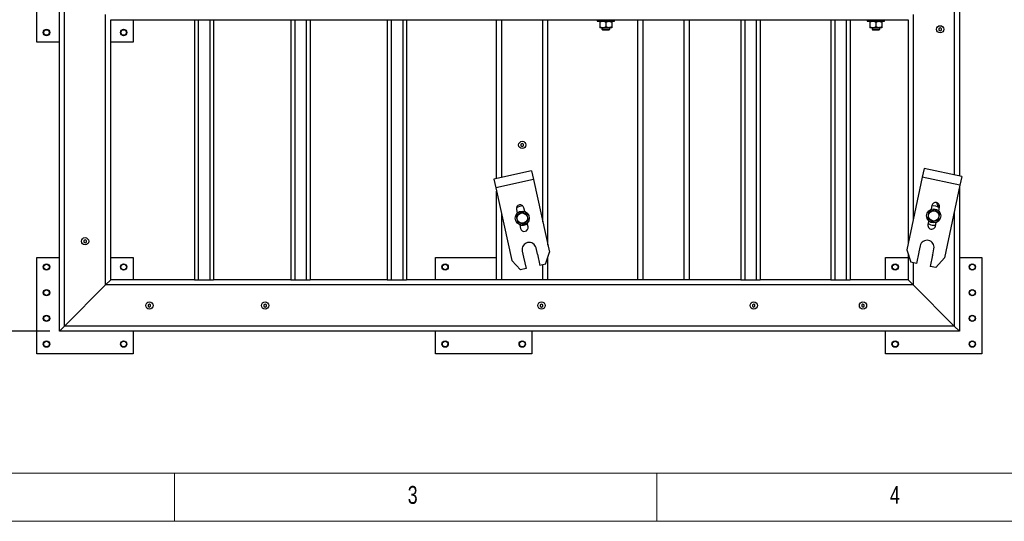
# Model space of a CAD drawing. Header units: millimetres. Extents: x 5 to 589, y 5 to 415.
# Tile 3 of 95: x 81 to 183, y 5 to 57. Entities that reach past the tile are written whole.
import ezdxf

# ---------------------------------------------------------------- set-up
doc = ezdxf.new("R2010")
doc.units = ezdxf.units.MM
doc.layers.add('COTES', color=1, linetype='Continuous')
doc.layers.add('NOTES', color=6, linetype='Continuous')
doc.layers.add('TRAIT-FORT', color=4, linetype='Continuous', lineweight=25)
doc.styles.add('SLDTEXTSTYLE0', font='TXT', dxfattribs={"width": 0.75})
doc.dimstyles.new('SLDDIMSTYLE5', dxfattribs={"dimtxt": 3, "dimasz": 2, "dimexe": 0, "dimexo": 0.0625, "dimgap": 0.75, "dimtad": 0, "dimtih": 1, "dimtoh": 1, "dimdec": 1, "dimlfac": 15, "dimrnd": 1e-09, "dimzin": 12, "dimdsep": 46, "dimtxsty": 'SLDTEXTSTYLE0', "dimsah": 1, "dimcen": 0.09, "dimadec": 0, "dimazin": 3, "dimtfac": 1, "dimtdec": 1, "dimtofl": 0, "dimtmove": 0, "dimatfit": 3, "dimfxl": 0, "dimfrac": 2, "dimtolj": 1, "dimtzin": 12, "dimarcsym": 0})

# ---------------------------------------------------------------- blocks, each defined once
blk = doc.blocks.new('_D_40')
at = {"layer": 'COTES', "color": 1}
for p, q in [((23.99, 64.62), (23.99, 47.95)), ((37.94, 47.95), (22.99, 47.95))]:
    blk.add_line(p, q, dxfattribs=at)
blk.add_solid([(23.99, 47.95), (24.49, 49.95), (23.49, 49.95)], dxfattribs=at)
at = {"layer": 'COTES', "color": 1, "insert": (10.8, 49.44), "char_height": 3, "attachment_point": 1, "style": 'SLDTEXTSTYLE0'}
blk.add_mtext('1271,7', dxfattribs=at)
blk = doc.blocks.new('_D_41')
at = {"layer": 'COTES', "color": 1}
for p, q in [((23.99, 47.95), (23.99, 31.28)), ((29.87, 31.28), (22.99, 31.28))]:
    blk.add_line(p, q, dxfattribs=at)
blk.add_solid([(23.99, 31.28), (24.49, 33.28), (23.49, 33.28)], dxfattribs=at)
at = {"layer": 'COTES', "color": 1, "insert": (10.8, 32.77), "char_height": 3, "attachment_point": 1, "style": 'SLDTEXTSTYLE0'}
blk.add_mtext('1521,7', dxfattribs=at)
blk = doc.blocks.new('_D_42')
at = {"layer": 'COTES', "color": 1}
for p, q in [((23.99, 31.28), (23.99, 24.73)), ((84.05, 24.73), (22.99, 24.73))]:
    blk.add_line(p, q, dxfattribs=at)
blk.add_solid([(23.99, 24.73), (24.49, 26.73), (23.49, 26.73)], dxfattribs=at)
at = {"layer": 'COTES', "color": 1, "insert": (14.13, 26.22), "char_height": 3, "attachment_point": 1, "style": 'SLDTEXTSTYLE0'}
blk.add_mtext('1620', dxfattribs=at)

msp = doc.modelspace()

# ---------------------------------------------------------------- linework, layer by layer
at = {"color": 7, "linetype": 'Continuous', "lineweight": 18}
for p, q in [((10, 10), (584, 10)), ((97, 10), (97, 5)), ((147, 5), (147, 10)), ((5, 5), (589, 5))]:
    msp.add_line(p, q, dxfattribs=at)
at = {"layer": 'TRAIT-FORT', "color": 4, "linetype": 'Continuous', "lineweight": 25}
for p, q in [((82.7125, 54.73), (82.7125, 64.73)), ((85.0458, 24.73), (85.0458, 62.3967)), ((178.3791, 62.3967), (178.3791, 40.8394)), ((85.5791, 25.2633), (85.5791, 61.8633)), ((177.8458, 61.8633), (177.8458, 40.9526)), ((89.8458, 29.53), (89.8458, 57.5967)), ((173.5791, 57.5967), (173.5791, 36.2845)), ((90.3791, 30.0633), (90.3791, 57.0633)), ((90.3791, 57.0633), (99.0458, 57.0633)), ((92.7125, 57.0633), (92.7125, 54.73)), ((99.0458, 57.0633), (99.0458, 30.0633)), ((99.0458, 57.0633), (99.4458, 57.0633)), ((99.4458, 57.0633), (99.4458, 30.0633)), ((99.4458, 57.0633), (100.6458, 57.0633)), ((100.6458, 57.0633), (100.6458, 30.0633)), ((100.6458, 57.0633), (101.0458, 57.0633)), ((101.0458, 57.0633), (109.0458, 57.0633)), ((101.0458, 57.0633), (101.0458, 30.0633)), ((109.0458, 57.0633), (109.0458, 30.0633)), ((109.0458, 57.0633), (109.4458, 57.0633)), ((109.4458, 57.0633), (109.4458, 30.0633)), ((109.4458, 57.0633), (110.6458, 57.0633)), ((110.6458, 57.0633), (110.6458, 30.0633)), ((110.6458, 57.0633), (111.0458, 57.0633)), ((111.0458, 57.0633), (119.0458, 57.0633)), ((111.0458, 57.0633), (111.0458, 30.0633)), ((119.0458, 57.0633), (119.0458, 30.0633)), ((119.0458, 57.0633), (119.4458, 57.0633)), ((119.4458, 57.0633), (119.4458, 30.0633)), ((119.4458, 57.0633), (120.6458, 57.0633)), ((120.6458, 57.0633), (120.6458, 30.0633)), ((120.6458, 57.0633), (121.0458, 57.0633)), ((121.0458, 57.0633), (130.3791, 57.0633)), ((121.0458, 57.0633), (121.0458, 30.0633)), ((130.3791, 40.5887), (130.3791, 57.0633)), ((130.3791, 57.0633), (130.9125, 57.0633)), ((130.9125, 57.0633), (135.1791, 57.0633)), ((130.9125, 40.7062), (130.9125, 57.0633)), ((135.1791, 57.0633), (135.7125, 57.0633)), ((135.1791, 36.0782), (135.1791, 57.0633)), ((135.7125, 33.6572), (135.7125, 57.0633)), ((135.7125, 57.0633), (145.0458, 57.0633)), ((140.8125, 57.0633), (140.8125, 56.8967)), ((140.8125, 56.8967), (141.8576, 56.8967)), ((141.0791, 56.7987), (141.0791, 56.328)), ((141.3958, 56.23), (141.0791, 56.23)), ((141.3125, 56.23), (141.3125, 56.0633)), ((142.0291, 56.23), (141.3958, 56.23)), ((141.7125, 56.7987), (141.7125, 56.328)), ((141.8576, 56.8967), (142.6125, 56.8967)), ((142.3458, 56.23), (142.0291, 56.23)), ((142.1125, 56.0633), (142.1125, 56.23)), ((142.3458, 56.7987), (142.3458, 56.328)), ((142.6125, 56.8967), (142.6125, 57.0633)), ((145.0458, 30.0633), (145.0458, 57.0633)), ((145.0458, 57.0633), (145.5791, 57.0633)), ((145.5791, 30.0633), (145.5791, 57.0633)), ((145.5791, 57.0633), (149.8458, 57.0633)), ((149.8458, 30.0633), (149.8458, 57.0633)), ((149.8458, 57.0633), (150.3791, 57.0633)), ((150.3791, 57.0633), (155.7125, 57.0633)), ((150.3791, 30.0633), (150.3791, 57.0633)), ((155.7125, 57.0633), (156.1125, 57.0633)), ((155.7125, 57.0633), (155.7125, 30.0633)), ((156.1125, 57.0633), (157.3125, 57.0633)), ((156.1125, 57.0633), (156.1125, 30.0633)), ((157.3125, 57.0633), (157.3125, 30.0633)), ((157.3125, 57.0633), (157.7125, 57.0633)), ((157.7125, 57.0633), (165.0458, 57.0633)), ((157.7125, 57.0633), (157.7125, 30.0633)), ((165.0458, 57.0633), (165.4458, 57.0633)), ((165.0458, 57.0633), (165.0458, 30.0633)), ((165.4458, 57.0633), (165.4458, 30.0633)), ((165.4458, 57.0633), (166.6458, 57.0633)), ((166.6458, 57.0633), (166.6458, 30.0633)), ((166.6458, 57.0633), (167.0458, 57.0633)), ((167.0458, 57.0633), (173.0458, 57.0633)), ((167.0458, 57.0633), (167.0458, 30.0633)), ((168.8125, 57.0633), (168.8125, 56.8967)), ((168.8125, 56.8967), (169.8576, 56.8967)), ((169.0791, 56.7987), (169.0791, 56.328)), ((169.3958, 56.23), (169.0791, 56.23)), ((169.3125, 56.23), (169.3125, 56.0633)), ((170.0291, 56.23), (169.3958, 56.23)), ((169.7125, 56.7987), (169.7125, 56.328)), ((169.8576, 56.8967), (170.6125, 56.8967)), ((170.3458, 56.23), (170.0291, 56.23)), ((170.1125, 56.0633), (170.1125, 56.23)), ((170.3458, 56.7987), (170.3458, 56.328)), ((170.6125, 56.8967), (170.6125, 57.0633)), ((173.0458, 57.0633), (173.0458, 33.7714)), ((176.3791, 56.2173), (176.2458, 56.1403)), ((176.5125, 56.1403), (176.3791, 56.2173)), ((141.3125, 56.0633), (141.4125, 55.9633)), ((141.3125, 56.0633), (141.7125, 56.0633)), ((141.7125, 55.9633), (141.4125, 55.9633)), ((141.7125, 56.0633), (142.1125, 56.0633)), ((142.0125, 55.9633), (141.7125, 55.9633)), ((142.0125, 55.9633), (142.1125, 56.0633)), ((169.3125, 56.0633), (169.4125, 55.9633)), ((169.3125, 56.0633), (169.7125, 56.0633)), ((169.7125, 55.9633), (169.4125, 55.9633)), ((169.7125, 56.0633), (170.1125, 56.0633)), ((170.0125, 55.9633), (169.7125, 55.9633)), ((170.0125, 55.9633), (170.1125, 56.0633)), ((176.2458, 56.1403), (176.2458, 55.9864)), ((176.2458, 55.9864), (176.3791, 55.9094)), ((176.3791, 55.9094), (176.5125, 55.9864)), ((176.5125, 55.9864), (176.5125, 56.1403)), ((85.0458, 54.73), (82.7125, 54.73)), ((92.7125, 54.73), (90.3791, 54.73)), ((133.0458, 44.2173), (132.9125, 44.1403)), ((132.9125, 44.1403), (132.9125, 43.9864)), ((132.9125, 43.9864), (133.0458, 43.9094)), ((133.1791, 44.1403), (133.0458, 44.2173)), ((133.0458, 43.9094), (133.1791, 43.9864)), ((133.1791, 43.9864), (133.1791, 44.1403)), ((134.0094, 41.3884), (130.103, 40.5278)), ((134.0094, 41.3884), (134.2102, 40.4769)), ((174.711, 41.6178), (174.5172, 40.7048)), ((178.6239, 40.7874), (174.711, 41.6178)), ((130.103, 40.5278), (130.3038, 39.6164)), ((134.2102, 40.4769), (130.3038, 39.6164)), ((134.2102, 40.4769), (135.8692, 32.9455)), ((174.5172, 40.7048), (172.9162, 33.1609)), ((178.4301, 39.8744), (174.5172, 40.7048)), ((178.4301, 39.8744), (176.8291, 32.3305)), ((178.6239, 40.7874), (178.4301, 39.8744)), ((130.3038, 39.6164), (131.9629, 32.085)), ((130.3791, 30.0633), (130.3791, 39.2745)), ((178.3791, 39.6343), (178.3791, 24.73)), ((130.9125, 30.0633), (130.9125, 36.8534)), ((132.44, 37.3563), (132.5229, 36.98)), ((133.3042, 37.1521), (133.2213, 37.5285)), ((175.5288, 37.7641), (175.4488, 37.3871)), ((176.2314, 37.2211), (176.3114, 37.598)), ((177.8458, 37.1212), (177.8458, 25.2633)), ((132.7874, 35.7795), (132.8703, 35.4032)), ((133.6516, 35.5753), (133.5687, 35.9516)), ((175.1936, 36.1847), (175.1136, 35.8077)), ((175.8962, 35.6416), (175.9762, 36.0186)), ((87.7125, 34.2173), (87.5791, 34.1403)), ((87.5791, 34.1403), (87.5791, 33.9864)), ((87.5791, 33.9864), (87.7125, 33.9094)), ((87.8458, 34.1403), (87.7125, 34.2173)), ((87.7125, 33.9094), (87.8458, 33.9864)), ((87.8458, 33.9864), (87.8458, 34.1403)), ((133.0471, 33.0528), (133.1857, 32.4234)), ((134.6174, 32.7388), (134.4787, 33.3682)), ((134.6225, 32.7172), (134.8806, 31.5453)), ((135.4666, 31.6744), (135.8692, 32.9455)), ((172.9162, 33.1609), (173.3287, 31.8929)), ((173.0458, 32.7626), (173.0458, 30.0633)), ((174.1647, 32.9422), (173.9156, 31.7684)), ((174.3034, 33.5943), (174.1696, 32.9638)), ((175.6037, 32.6595), (175.7375, 33.29)), ((82.7125, 22.3967), (82.7125, 32.3967)), ((82.7125, 32.3967), (85.0458, 32.3967)), ((90.3791, 32.3967), (92.7125, 32.3967)), ((92.7125, 32.3967), (92.7125, 30.0633)), ((124.0458, 30.0633), (124.0458, 32.3967)), ((124.0458, 32.3967), (130.3791, 32.3967)), ((131.9629, 32.085), (132.8624, 31.1007)), ((133.1902, 32.4017), (133.4483, 31.2298)), ((135.4666, 31.6744), (134.8806, 31.5453)), ((135.7125, 30.0633), (135.7125, 32.4506)), ((170.7125, 30.0633), (170.7125, 32.3967)), ((170.7125, 32.3967), (173.0458, 32.3967)), ((173.9156, 31.7684), (173.3287, 31.8929)), ((173.5791, 31.8398), (173.5791, 29.53)), ((175.5994, 32.6378), (175.3503, 31.4639)), ((175.9372, 31.3393), (176.8291, 32.3305)), ((178.3791, 32.3967), (180.7125, 32.3967)), ((180.7125, 32.3967), (180.7125, 22.3967)), ((133.4483, 31.2298), (132.8624, 31.1007)), ((135.1791, 30.0633), (135.1791, 31.6111)), ((175.9372, 31.3393), (175.3503, 31.4639)), ((89.8458, 29.53), (90.3791, 30.0633)), ((90.3791, 30.0633), (89.8458, 29.53)), ((99.0458, 30.0633), (90.3791, 30.0633)), ((99.0458, 30.0633), (99.4458, 30.0633)), ((99.4458, 30.0633), (100.6458, 30.0633)), ((100.6458, 30.0633), (101.0458, 30.0633)), ((109.0458, 30.0633), (101.0458, 30.0633)), ((109.0458, 30.0633), (109.4458, 30.0633)), ((109.4458, 30.0633), (110.6458, 30.0633)), ((110.6458, 30.0633), (111.0458, 30.0633)), ((119.0458, 30.0633), (111.0458, 30.0633)), ((119.0458, 30.0633), (119.4458, 30.0633)), ((119.4458, 30.0633), (120.6458, 30.0633)), ((120.6458, 30.0633), (121.0458, 30.0633)), ((130.3791, 30.0633), (121.0458, 30.0633)), ((130.9125, 30.0633), (130.3791, 30.0633)), ((135.1791, 30.0633), (130.9125, 30.0633)), ((135.7125, 30.0633), (135.1791, 30.0633)), ((145.0458, 30.0633), (135.7125, 30.0633)), ((145.5791, 30.0633), (145.0458, 30.0633)), ((149.8458, 30.0633), (145.5791, 30.0633)), ((150.3791, 30.0633), (149.8458, 30.0633)), ((155.7125, 30.0633), (150.3791, 30.0633)), ((155.7125, 30.0633), (156.1125, 30.0633)), ((156.1125, 30.0633), (157.3125, 30.0633)), ((157.3125, 30.0633), (157.7125, 30.0633)), ((165.0458, 30.0633), (157.7125, 30.0633)), ((165.0458, 30.0633), (165.4458, 30.0633)), ((165.4458, 30.0633), (166.6458, 30.0633)), ((166.6458, 30.0633), (167.0458, 30.0633)), ((173.0458, 30.0633), (167.0458, 30.0633)), ((173.0458, 30.0633), (173.5791, 29.53)), ((173.5791, 29.53), (173.0458, 30.0633)), ((85.5791, 25.2633), (89.8458, 29.53)), ((173.5791, 29.53), (89.8458, 29.53)), ((173.5791, 29.53), (177.8458, 25.2633)), ((94.3791, 27.5506), (94.2458, 27.4737)), ((94.2458, 27.4737), (94.2458, 27.3197)), ((94.2458, 27.3197), (94.3791, 27.2427)), ((94.5125, 27.4737), (94.3791, 27.5506)), ((94.3791, 27.2427), (94.5125, 27.3197)), ((94.5125, 27.3197), (94.5125, 27.4737)), ((106.3791, 27.5506), (106.2458, 27.4737)), ((106.2458, 27.4737), (106.2458, 27.3197)), ((106.2458, 27.3197), (106.3791, 27.2427)), ((106.5125, 27.4737), (106.3791, 27.5506)), ((106.3791, 27.2427), (106.5125, 27.3197)), ((106.5125, 27.3197), (106.5125, 27.4737)), ((135.0458, 27.5506), (134.9125, 27.4737)), ((134.9125, 27.4737), (134.9125, 27.3197)), ((134.9125, 27.3197), (135.0458, 27.2427)), ((135.1791, 27.4737), (135.0458, 27.5506)), ((135.0458, 27.2427), (135.1791, 27.3197)), ((135.1791, 27.3197), (135.1791, 27.4737)), ((157.0458, 27.5506), (156.9125, 27.4737)), ((156.9125, 27.4737), (156.9125, 27.3197)), ((156.9125, 27.3197), (157.0458, 27.2427)), ((157.1791, 27.4737), (157.0458, 27.5506)), ((157.0458, 27.2427), (157.1791, 27.3197)), ((157.1791, 27.3197), (157.1791, 27.4737)), ((168.3791, 27.5506), (168.2458, 27.4737)), ((168.2458, 27.4737), (168.2458, 27.3197)), ((168.2458, 27.3197), (168.3791, 27.2427)), ((168.5125, 27.4737), (168.3791, 27.5506)), ((168.3791, 27.2427), (168.5125, 27.3197)), ((168.5125, 27.3197), (168.5125, 27.4737)), ((85.0458, 24.73), (85.5791, 25.2633)), ((85.5791, 25.2633), (85.0458, 24.73)), ((178.3791, 24.73), (85.0458, 24.73)), ((177.8458, 25.2633), (85.5791, 25.2633)), ((92.7125, 24.73), (92.7125, 22.3967)), ((124.0458, 22.3967), (124.0458, 24.73)), ((134.0458, 24.73), (134.0458, 22.3967)), ((170.7125, 22.3967), (170.7125, 24.73)), ((177.8458, 25.2633), (178.3791, 24.73)), ((178.3791, 24.73), (177.8458, 25.2633)), ((92.7125, 22.3967), (82.7125, 22.3967)), ((134.0458, 22.3967), (124.0458, 22.3967)), ((180.7125, 22.3967), (170.7125, 22.3967))]:
    msp.add_line(p, q, dxfattribs=at)
at = {"layer": 'TRAIT-FORT', "color": 4, "linetype": 'Continuous', "lineweight": 25, "flags": 128}
for points in [[(132.791, 35.763), (132.8932, 35.7417), (133.0458, 35.73)], [(132.791, 35.763), (132.8932, 35.7417), (133.0458, 35.73)], [(175.7125, 35.73), (175.8651, 35.7417), (175.9195, 35.7517)], [(175.7125, 35.73), (175.8651, 35.7417), (175.9195, 35.7517)]]:
    msp.add_lwpolyline(points, dxfattribs=at)
at = {"layer": 'TRAIT-FORT', "color": 4, "linetype": 'Continuous', "lineweight": 25}
for centre, radius in [((176.3791, 56.0633), 0.3767), ((83.7125, 55.73), 0.3333), ((83.7125, 55.73), 0.2867), ((91.7125, 55.73), 0.3333), ((91.7125, 55.73), 0.2867), ((133.0458, 44.0633), 0.3767), ((133.0458, 36.4658), 0.7333), ((133.0458, 36.4658), 0.5383), ((175.7125, 36.7029), 0.7333), ((175.7125, 36.7029), 0.5383), ((87.7125, 34.0633), 0.3767), ((83.7125, 31.3967), 0.3333), ((83.7125, 31.3967), 0.2867), ((91.7125, 31.3967), 0.3333), ((91.7125, 31.3967), 0.2867), ((125.0458, 31.3967), 0.3333), ((125.0458, 31.3967), 0.2867), ((171.7125, 31.3967), 0.3333), ((171.7125, 31.3967), 0.2867), ((179.7125, 31.3967), 0.3333), ((179.7125, 31.3967), 0.2867), ((83.7125, 28.73), 0.3333), ((83.7125, 28.73), 0.2867), ((179.7125, 28.73), 0.3333), ((179.7125, 28.73), 0.2867), ((94.3791, 27.3967), 0.3767), ((106.3791, 27.3967), 0.3767), ((135.0458, 27.3967), 0.3767), ((157.0458, 27.3967), 0.3767), ((168.3791, 27.3967), 0.3767), ((83.7125, 26.0633), 0.3333), ((83.7125, 26.0633), 0.2867), ((179.7125, 26.0633), 0.3333), ((179.7125, 26.0633), 0.2867), ((83.7125, 23.3967), 0.3333), ((83.7125, 23.3967), 0.2867), ((91.7125, 23.3967), 0.3333), ((91.7125, 23.3967), 0.2867), ((125.0458, 23.3967), 0.3333), ((125.0458, 23.3967), 0.2867), ((133.0458, 23.3967), 0.3333), ((133.0458, 23.3967), 0.2867), ((171.7125, 23.3967), 0.3333), ((171.7125, 23.3967), 0.2867), ((179.7125, 23.3967), 0.3333), ((179.7125, 23.3967), 0.2867)]:
    msp.add_circle(centre, radius, dxfattribs=at)
for centre, radius, start, end in [((132.8307, 37.4424), 0.4, 12.423182, 192.423182), ((175.9201, 37.6811), 0.4, 348.018364, 168.018364), ((176.3791, 38.0633), 0.3767, 178.621223, 260.946802), ((133.0458, 36.73), 1, 86.742165, 127.754138), ((175.7125, 36.73), 1, 54.087417, 101.244719), ((133.0458, 36.73), 1, 270, 302.492999), ((175.5049, 35.7246), 0.4, 168.018364, 348.018364), ((175.7125, 36.73), 1, 234.792008, 270), ((133.2609, 35.4892), 0.4, 192.423182, 12.423182), ((133.7629, 33.2105), 0.733, 12.423182, 192.423182), ((175.0205, 33.4421), 0.733, 348.018364, 168.018364), ((133.9063, 32.5595), 0.7333, 12.423182, 14.15078), ((174.8821, 32.79), 0.7333, 166.290765, 168.018364), ((133.9063, 32.5595), 0.7333, 190.695584, 192.423182), ((174.8821, 32.79), 0.7333, 348.018364, 349.745962)]:
    msp.add_arc(centre, radius, start, end, dxfattribs=at)
for points, knots in [([(141.3958, 56.8967), (141.3683, 56.8953), (141.3126, 56.8924), (141.2316, 56.8706), (141.1533, 56.8394), (141.1039, 56.8123), (141.0791, 56.7987)], [0, 0, 0, 0, 0.24957627, 0.50436073, 0.75104521, 1, 1, 1, 1]), ([(141.0791, 56.8967), (141.0791, 56.8961), (141.0791, 56.8951), (141.0791, 56.8865), (141.0791, 56.8731), (141.0791, 56.8539), (141.0791, 56.8294), (141.0791, 56.8089), (141.0791, 56.7987)], [0, 0, 0, 0, 0.154390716, 0.310077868, 0.469355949, 0.629633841, 0.814412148, 1, 1, 1, 1]), ([(141.0791, 56.328), (141.1006, 56.3161), (141.1436, 56.2924), (141.2114, 56.2635), (141.2823, 56.2418), (141.3444, 56.2313), (141.3825, 56.2303), (141.3958, 56.23)], [0, 0, 0, 0, 0.21551689, 0.43222603, 0.65445729, 0.87968778, 1, 1, 1, 1]), ([(141.0791, 56.328), (141.0791, 56.3178), (141.0791, 56.2973), (141.0791, 56.273), (141.0791, 56.2541), (141.0791, 56.2407), (141.0791, 56.2317), (141.0791, 56.2306), (141.0791, 56.23)], [0, 0, 0, 0, 0.18482945, 0.3703669, 0.5252225, 0.68091173, 0.83977606, 1, 1, 1, 1]), ([(141.7125, 56.7987), (141.691, 56.8105), (141.648, 56.8343), (141.5802, 56.8632), (141.5094, 56.8849), (141.4472, 56.8954), (141.4091, 56.8963), (141.3958, 56.8967)], [0, 0, 0, 0, 0.21551689, 0.43222603, 0.65445729, 0.87968778, 1, 1, 1, 1]), ([(141.3958, 56.23), (141.4233, 56.2314), (141.479, 56.2342), (141.56, 56.2561), (141.6383, 56.2872), (141.6877, 56.3144), (141.7125, 56.328)], [0, 0, 0, 0, 0.24957627, 0.50436073, 0.75104521, 1, 1, 1, 1]), ([(141.7125, 56.7987), (141.7339, 56.8105), (141.7769, 56.8343), (141.8447, 56.8632), (141.9156, 56.8849), (141.9778, 56.8954), (142.0159, 56.8963), (142.0291, 56.8967)], [0, 0, 0, 0, 0.21551689, 0.43222603, 0.65445729, 0.87968778, 1, 1, 1, 1]), ([(142.0291, 56.23), (142.0016, 56.2314), (141.946, 56.2342), (141.865, 56.2561), (141.7866, 56.2872), (141.7373, 56.3144), (141.7125, 56.328)], [0, 0, 0, 0, 0.24957627, 0.50436073, 0.75104521, 1, 1, 1, 1]), ([(142.0291, 56.8967), (142.0567, 56.8953), (142.1123, 56.8924), (142.1933, 56.8706), (142.2716, 56.8394), (142.321, 56.8123), (142.3458, 56.7987)], [0, 0, 0, 0, 0.24957627, 0.50436073, 0.75104521, 1, 1, 1, 1]), ([(142.3458, 56.328), (142.3244, 56.3161), (142.2814, 56.2924), (142.2136, 56.2635), (142.1427, 56.2418), (142.0805, 56.2313), (142.0424, 56.2303), (142.0291, 56.23)], [0, 0, 0, 0, 0.21551689, 0.43222603, 0.65445729, 0.87968778, 1, 1, 1, 1]), ([(142.3458, 56.8967), (142.3458, 56.8961), (142.3458, 56.8951), (142.3458, 56.8865), (142.3458, 56.8731), (142.3458, 56.8539), (142.3458, 56.8294), (142.3458, 56.8089), (142.3458, 56.7987)], [0, 0, 0, 0, 0.15439072, 0.31007787, 0.46935595, 0.62963384, 0.81441215, 1, 1, 1, 1]), ([(142.3458, 56.328), (142.3458, 56.3178), (142.3458, 56.2973), (142.3458, 56.273), (142.3458, 56.2541), (142.3458, 56.2407), (142.3458, 56.2317), (142.3458, 56.2306), (142.3458, 56.23)], [0, 0, 0, 0, 0.18482945, 0.3703669, 0.5252225, 0.68091173, 0.83977606, 1, 1, 1, 1]), ([(169.3958, 56.8967), (169.3683, 56.8953), (169.3126, 56.8924), (169.2316, 56.8706), (169.1533, 56.8394), (169.1039, 56.8123), (169.0791, 56.7987)], [0, 0, 0, 0, 0.24957627, 0.50436073, 0.75104521, 1, 1, 1, 1]), ([(169.0791, 56.8967), (169.0791, 56.8961), (169.0791, 56.8951), (169.0791, 56.8865), (169.0791, 56.8731), (169.0791, 56.8539), (169.0791, 56.8294), (169.0791, 56.8089), (169.0791, 56.7987)], [0, 0, 0, 0, 0.154390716, 0.310077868, 0.469355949, 0.629633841, 0.814412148, 1, 1, 1, 1]), ([(169.0791, 56.328), (169.1006, 56.3161), (169.1436, 56.2924), (169.2114, 56.2635), (169.2823, 56.2418), (169.3444, 56.2313), (169.3825, 56.2303), (169.3958, 56.23)], [0, 0, 0, 0, 0.21551689, 0.43222603, 0.65445729, 0.87968778, 1, 1, 1, 1]), ([(169.0791, 56.328), (169.0791, 56.3178), (169.0791, 56.2973), (169.0791, 56.273), (169.0791, 56.2541), (169.0791, 56.2407), (169.0791, 56.2317), (169.0791, 56.2306), (169.0791, 56.23)], [0, 0, 0, 0, 0.18482945, 0.3703669, 0.5252225, 0.68091173, 0.83977606, 1, 1, 1, 1]), ([(169.7125, 56.7987), (169.691, 56.8105), (169.648, 56.8343), (169.5802, 56.8632), (169.5094, 56.8849), (169.4472, 56.8954), (169.4091, 56.8963), (169.3958, 56.8967)], [0, 0, 0, 0, 0.21551689, 0.43222603, 0.65445729, 0.87968778, 1, 1, 1, 1]), ([(169.3958, 56.23), (169.4233, 56.2314), (169.479, 56.2342), (169.56, 56.2561), (169.6383, 56.2872), (169.6877, 56.3144), (169.7125, 56.328)], [0, 0, 0, 0, 0.24957627, 0.50436073, 0.75104521, 1, 1, 1, 1]), ([(169.7125, 56.7987), (169.7339, 56.8105), (169.7769, 56.8343), (169.8447, 56.8632), (169.9156, 56.8849), (169.9778, 56.8954), (170.0159, 56.8963), (170.0291, 56.8967)], [0, 0, 0, 0, 0.21551689, 0.43222603, 0.65445729, 0.87968778, 1, 1, 1, 1]), ([(170.0291, 56.23), (170.0016, 56.2314), (169.946, 56.2342), (169.865, 56.2561), (169.7866, 56.2872), (169.7373, 56.3144), (169.7125, 56.328)], [0, 0, 0, 0, 0.24957627, 0.50436073, 0.75104521, 1, 1, 1, 1]), ([(170.0291, 56.8967), (170.0567, 56.8953), (170.1123, 56.8924), (170.1933, 56.8706), (170.2716, 56.8394), (170.321, 56.8123), (170.3458, 56.7987)], [0, 0, 0, 0, 0.24957627, 0.50436073, 0.75104521, 1, 1, 1, 1]), ([(170.3458, 56.328), (170.3244, 56.3161), (170.2814, 56.2924), (170.2136, 56.2635), (170.1427, 56.2418), (170.0805, 56.2313), (170.0424, 56.2303), (170.0291, 56.23)], [0, 0, 0, 0, 0.21551689, 0.43222603, 0.65445729, 0.87968778, 1, 1, 1, 1]), ([(170.3458, 56.8967), (170.3458, 56.8961), (170.3458, 56.8951), (170.3458, 56.8865), (170.3458, 56.8731), (170.3458, 56.8539), (170.3458, 56.8294), (170.3458, 56.8089), (170.3458, 56.7987)], [0, 0, 0, 0, 0.15439072, 0.31007787, 0.46935595, 0.62963384, 0.81441215, 1, 1, 1, 1]), ([(170.3458, 56.328), (170.3458, 56.3178), (170.3458, 56.2973), (170.3458, 56.273), (170.3458, 56.2541), (170.3458, 56.2407), (170.3458, 56.2317), (170.3458, 56.2306), (170.3458, 56.23)], [0, 0, 0, 0, 0.18482945, 0.3703669, 0.5252225, 0.68091173, 0.83977606, 1, 1, 1, 1]), ([(132.4166, 36.6453), (132.4574, 36.6848), (132.5399, 36.7647), (132.6621, 36.883), (132.7789, 36.9961), (132.8505, 37.0655), (132.8866, 37.1005)], [0, 0, 0, 0, 0.26460494, 0.53494775, 0.76534313, 1, 1, 1, 1]), ([(133.5159, 36.921), (133.4358, 36.9438), (133.3034, 36.9816), (133.1114, 37.0364), (132.9822, 37.0732), (132.9078, 37.0944), (132.8866, 37.1005)], [0, 0, 0, 0, 0.38554949, 0.63764185, 0.89654625, 1, 1, 1, 1]), ([(133.675, 36.2863), (133.6612, 36.3414), (133.6333, 36.4528), (133.5919, 36.6178), (133.5524, 36.7755), (133.5281, 36.8722), (133.5159, 36.921)], [0, 0, 0, 0, 0.26460494, 0.53494775, 0.76534313, 1, 1, 1, 1]), ([(175.2136, 37.1263), (175.2034, 37.0704), (175.1829, 36.9575), (175.1524, 36.7901), (175.1232, 36.6301), (175.1054, 36.532), (175.0963, 36.4826)], [0, 0, 0, 0, 0.26460494, 0.53494775, 0.76534313, 1, 1, 1, 1]), ([(175.2136, 37.1263), (175.2671, 37.1454), (175.3752, 37.1841), (175.5354, 37.2413), (175.6885, 37.2961), (175.7824, 37.3297), (175.8298, 37.3466)], [0, 0, 0, 0, 0.26460494, 0.53494775, 0.76534313, 1, 1, 1, 1]), ([(176.3286, 36.9232), (176.2651, 36.977), (176.1602, 37.0661), (176.0079, 37.1954), (175.9055, 37.2823), (175.8466, 37.3323), (175.8298, 37.3466)], [0, 0, 0, 0, 0.38554949, 0.63764185, 0.89654625, 1, 1, 1, 1]), ([(176.2113, 36.2794), (176.2215, 36.3353), (176.2421, 36.4482), (176.2726, 36.6156), (176.3017, 36.7756), (176.3196, 36.8737), (176.3286, 36.9232)], [0, 0, 0, 0, 0.26460494, 0.53494775, 0.76534313, 1, 1, 1, 1]), ([(132.4166, 36.6453), (132.4304, 36.5902), (132.4583, 36.4788), (132.4997, 36.3138), (132.5393, 36.1561), (132.5635, 36.0594), (132.5758, 36.0106)], [0, 0, 0, 0, 0.26460494, 0.53494775, 0.76534313, 1, 1, 1, 1]), ([(133.205, 35.8311), (133.1249, 35.854), (132.9925, 35.8917), (132.8005, 35.9465), (132.6713, 35.9834), (132.597, 36.0046), (132.5758, 36.0106)], [0, 0, 0, 0, 0.38554949, 0.63764185, 0.89654625, 1, 1, 1, 1]), ([(133.675, 36.2863), (133.6342, 36.2468), (133.5518, 36.167), (133.4296, 36.0486), (133.3127, 35.9355), (133.2411, 35.8661), (133.205, 35.8311)], [0, 0, 0, 0, 0.26460494, 0.53494775, 0.76534313, 1, 1, 1, 1]), ([(175.5952, 36.0591), (175.5317, 36.113), (175.4268, 36.2021), (175.2745, 36.3313), (175.1721, 36.4183), (175.1132, 36.4683), (175.0963, 36.4826)], [0, 0, 0, 0, 0.385549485, 0.637641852, 0.896546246, 1, 1, 1, 1]), ([(176.2113, 36.2794), (176.1578, 36.2603), (176.0497, 36.2216), (175.8896, 36.1644), (175.7364, 36.1096), (175.6426, 36.0761), (175.5952, 36.0591)], [0, 0, 0, 0, 0.26460494, 0.53494775, 0.76534313, 1, 1, 1, 1])]:
    msp.add_open_spline(points, degree=3, knots=knots, dxfattribs=at)

# ---------------------------------------------------------------- texts
at = {"layer": 'NOTES', "color": 211, "char_height": 1.8521, "attachment_point": 1, "style": 'SLDTEXTSTYLE0'}
for s, insert in [('3', (121.1667, 8.668)), ('4', (171.1667, 8.668))]:
    msp.add_mtext(s, dxfattribs=dict(at, insert=insert))

# ---------------------------------------------------------------- dimensions: what is measured, and where the dimension line sits
at = {"layer": 'COTES', "color": 1}
for feature_location, offset, picture, middle in [((38.9385, 47.95), (-15.9435, 0), '_D_40', (16.8991, 47.95)), ((30.8718, 31.2833), (-7.8769, 0), '_D_41', (16.8991, 31.2833)), ((85.0458, 24.73), (-62.0509, 0), '_D_42', (18.5616, 24.73))]:
    dim = msp.add_ordinate_dim(feature_location=feature_location, offset=offset, dtype=0, origin=(126.1791, 132.73), dimstyle='SLDDIMSTYLE5', dxfattribs=at)
    dim.commit()
    dim.dimension.update_dxf_attribs({"geometry": picture, "text_midpoint": middle})

doc.saveas('drawing.dxf')
